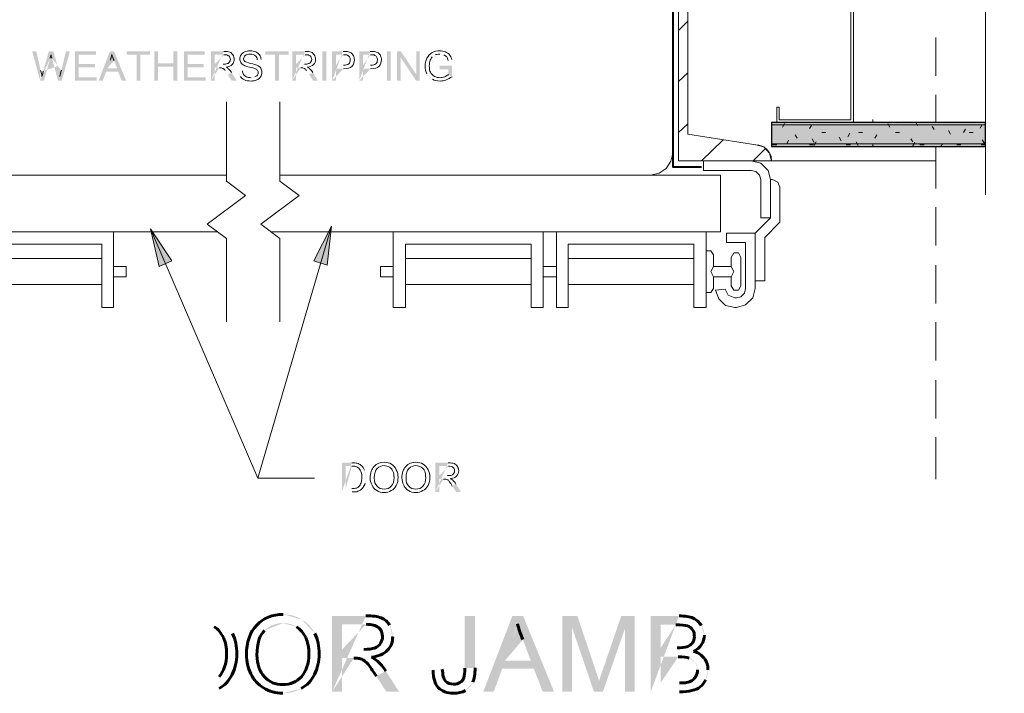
# Model space of a CAD drawing. Header units: inches. Extents: x 32 to 1061, y -183 to 263.
# Tile 10 of 16: x 1022 to 1061, y -183 to -156. Entities that reach past the tile are written whole.
import ezdxf

# ---------------------------------------------------------------- set-up
doc = ezdxf.new("R2010")
doc.units = ezdxf.units.IN
doc.header["$MEASUREMENT"] = 0
doc.layers.add('PDF_Geometry', color=7, linetype='Continuous')
doc.layers.add('PDF_Solid Fills', color=7, linetype='Continuous')

msp = doc.modelspace()

# ---------------------------------------------------------------- hatches: boundary and pattern name
at = {"layer": 'PDF_Solid Fills', "transparency": 33554559}
h = msp.add_hatch(color=256, dxfattribs=at)
h.paths.add_polyline_path([(1022.583813, -158.062503), (1022.264054, -156.886616), (1022.429091, -156.886616), (1022.604443, -157.660226)], flags=0)
h.paths.add_polyline_path([(1022.707591, -157.680855), (1022.934516, -156.886616), (1023.120183, -156.886616), (1023.28522, -157.484874)], flags=0)
h.paths.add_polyline_path([(1023.378053, -157.897466, 0.027715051), (1023.28522, -157.484874)], flags=0)
h.paths.add_polyline_path([(1023.439942, -157.649911), (1023.625608, -156.886616), (1023.78033, -156.886616), (1023.460571, -158.062503), (1023.305849, -158.062503), (1023.058294, -157.165115)], flags=0)
h.paths.add_polyline_path([(1022.98609, -157.165115), (1022.738535, -158.062503), (1022.583813, -158.062503)], flags=0)
for points in [[(1023.986626, -158.062503), (1023.986626, -156.886616), (1024.83244, -156.886616), (1024.83244, -157.020708), (1024.141348, -157.020708), (1024.141348, -157.392041), (1024.791181, -157.392041), (1024.791181, -157.526133), (1024.141348, -157.526133), (1024.141348, -157.92841), (1024.863384, -157.92841), (1024.863384, -158.062503)], [(1026.472493, -158.062503), (1026.472493, -157.020708), (1026.080531, -157.020708), (1026.080531, -156.886616), (1027.019177, -156.886616), (1027.019177, -157.020708), (1026.627215, -157.020708), (1026.627215, -158.062503)], [(1027.184214, -158.062503), (1027.184214, -156.886616), (1027.338936, -156.886616), (1027.338936, -157.371411), (1027.957824, -157.371411), (1027.957824, -156.886616), (1028.112546, -156.886616), (1028.112546, -158.062503), (1027.957824, -158.062503), (1027.957824, -157.505504), (1027.338936, -157.505504), (1027.338936, -158.062503)], [(1028.380731, -158.062503), (1028.380731, -156.886616), (1029.226545, -156.886616), (1029.226545, -157.020708), (1028.535453, -157.020708), (1028.535453, -157.392041), (1029.185286, -157.392041), (1029.185286, -157.526133), (1028.535453, -157.526133), (1028.535453, -157.92841), (1029.257489, -157.92841), (1029.257489, -158.062503)], [(1032.063115, -158.062503), (1032.063115, -157.020708), (1031.671152, -157.020708), (1031.671152, -156.886616), (1032.609799, -156.886616), (1032.609799, -157.020708), (1032.217837, -157.020708), (1032.217837, -158.062503)], [(1036.983275, -158.062503), (1036.983275, -156.886616), (1037.137997, -156.886616), (1037.756885, -157.814948), (1037.756885, -156.886616), (1037.901292, -156.886616), (1037.901292, -158.062503), (1037.74657, -158.062503), (1037.127682, -157.134171), (1037.127682, -158.062503)], [(1043.646636, -182.735505), (1043.646636, -179.67201), (1044.255209, -179.67201), (1044.98756, -181.848433), (1044.98756, -181.848433, -0.002162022), (1045.131967, -182.302284), (1045.131967, -182.302284, -0.02408543), (1045.297004, -181.807173), (1045.297004, -181.807173), (1046.029355, -179.67201), (1046.565724, -179.67201), (1046.565724, -182.735505), (1046.184077, -182.735505), (1046.184077, -180.16712), (1045.286689, -182.735505), (1044.925671, -182.735505), (1044.038598, -180.125861), (1044.038598, -182.735505)]]:
    msp.add_hatch(color=256, dxfattribs=at).paths.add_polyline_path(points)
h = msp.add_hatch(color=256, dxfattribs=at)
h.paths.add_polyline_path([(1024.945903, -158.062503), (1025.399754, -156.886616), (1025.564791, -156.886616), (1026.049586, -158.062503), (1025.874235, -158.062503), (1025.729827, -157.7118), (1025.245032, -157.7118), (1025.110939, -158.062503)], flags=0)
h.paths.add_polyline_path([(1025.286291, -157.577707), (1025.688568, -157.577707), (1025.564791, -157.257948)], flags=0)
h.paths.add_polyline_path([(1025.420383, -157.237319), (1025.286291, -157.577707)], flags=0)
h = msp.add_hatch(color=256, dxfattribs=at)
h.paths.add_polyline_path([(1029.4741, -158.062503), (1029.4741, -156.886616), (1030.000155, -156.886616)], flags=0)
h.paths.add_polyline_path([(1030.309599, -157.742744), (1030.50558, -158.062503), (1030.309599, -158.062503), (1030.154877, -157.825262)], flags=0)
h.paths.add_polyline_path([(1030.154877, -157.825262, 0.017398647), (1030.051729, -157.660226)], flags=0)
h.paths.add_polyline_path([(1029.814488, -157.546763), (1029.628822, -157.546763), (1029.628822, -158.062503), (1029.4741, -158.062503)], flags=0)
h.paths.add_polyline_path([(1029.628822, -157.402356), (1029.96921, -157.402356)], flags=0)
h.paths.add_polyline_path([(1030.000155, -157.020708), (1029.628822, -157.020708), (1029.628822, -157.402356)], flags=0)
h = msp.add_hatch(color=256, dxfattribs=at)
h.paths.add_polyline_path([(1032.754207, -158.062503), (1032.754207, -156.886616), (1033.280261, -156.886616)], flags=0)
h.paths.add_polyline_path([(1033.589705, -157.742744), (1033.785687, -158.062503), (1033.589705, -158.062503), (1033.434983, -157.825262)], flags=0)
h.paths.add_polyline_path([(1033.434983, -157.825262, 0.017398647), (1033.331835, -157.660226)], flags=0)
h.paths.add_polyline_path([(1033.094595, -157.546763), (1032.908929, -157.546763), (1032.908929, -158.062503), (1032.754207, -158.062503)], flags=0)
h.paths.add_polyline_path([(1032.908929, -157.402356), (1033.249317, -157.402356)], flags=0)
h.paths.add_polyline_path([(1033.280261, -157.020708), (1032.908929, -157.020708), (1032.908929, -157.402356)], flags=0)
h = msp.add_hatch(color=256, dxfattribs=at)
h.paths.add_polyline_path([(1034.363315, -158.062503), (1034.363315, -156.886616), (1034.806852, -156.886616)], flags=0)
h.paths.add_polyline_path([(1034.817167, -157.588022), (1034.518037, -157.588022), (1034.518037, -158.062503), (1034.363315, -158.062503)], flags=0)
h.paths.add_polyline_path([(1034.518037, -157.443615), (1034.817167, -157.443615)], flags=0)
h.paths.add_polyline_path([(1034.817167, -157.020708), (1034.518037, -157.020708), (1034.518037, -157.443615)], flags=0)
h = msp.add_hatch(color=256, dxfattribs=at)
h.paths.add_polyline_path([(1035.456684, -158.062503), (1035.456684, -156.886616), (1035.900221, -156.886616)], flags=0)
h.paths.add_polyline_path([(1035.910535, -157.588022), (1035.611406, -157.588022), (1035.611406, -158.062503), (1035.456684, -158.062503)], flags=0)
h.paths.add_polyline_path([(1035.611406, -157.443615), (1035.910535, -157.443615)], flags=0)
h.paths.add_polyline_path([(1035.910535, -157.020708), (1035.611406, -157.020708), (1035.611406, -157.443615)], flags=0)
h = msp.add_hatch(color=256, dxfattribs=at)
h.paths.add_polyline_path([(1030.598413, -157.69117), (1030.74282, -157.67054)], flags=0)
h.paths.add_polyline_path([(1031.093524, -157.94904, 0.096189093), (1031.248246, -157.918096)], flags=0)
h.paths.add_polyline_path([(1031.495801, -157.216689), (1031.341079, -157.227004)], flags=0)
h.paths.add_polyline_path([(1030.598413, -157.69117, 0.147942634), (1030.660302, -157.897466)], flags=0)
h = msp.add_hatch(color=256, dxfattribs=at)
h.paths.add_polyline_path([(1038.705846, -157.608652), (1038.705846, -157.464244), (1039.200957, -157.464244), (1039.200957, -157.907781)], flags=0)
h.paths.add_polyline_path([(1038.190106, -157.794318, 0.142857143), (1038.406717, -158.010929)], flags=0)
h.paths.add_polyline_path([(1039.190642, -157.216689), (1039.046235, -157.257948)], flags=0)
h.paths.add_polyline_path([(1038.870883, -157.031023, 0.099135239), (1038.705846, -157.000078)], flags=0)
h.paths.add_polyline_path([(1038.52018, -157.031023, 0.101295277), (1038.396402, -157.113541)], flags=0)
h.paths.add_polyline_path([(1039.05655, -157.825262), (1039.05655, -157.608652), (1038.705846, -157.608652)], flags=0)
h = msp.add_hatch(color=256, dxfattribs=at)
h.paths.add_polyline_path([(1034.755278, -174.669332), (1034.755278, -173.493444), (1035.157555, -173.493444)], flags=0)
h.paths.add_polyline_path([(1035.724869, -174.081388, 0.092153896), (1035.673295, -173.792573)], flags=0)
h.paths.add_polyline_path([(1035.693925, -174.318628, 0.068346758), (1035.724869, -174.081388)], flags=0)
h.paths.add_polyline_path([(1035.178185, -174.669332), (1034.755278, -174.669332)], flags=0)
h.paths.add_polyline_path([(1034.91, -174.535239), (1035.157555, -174.535239)], flags=0)
h.paths.add_polyline_path([(1035.157555, -173.627537), (1034.91, -173.627537), (1034.91, -174.535239)], flags=0)
h = msp.add_hatch(color=256, dxfattribs=at)
h.paths.add_polyline_path([(1038.530495, -174.669332), (1038.530495, -173.493444), (1039.046235, -173.493444)], flags=0)
h.paths.add_polyline_path([(1039.355679, -174.349573), (1039.561975, -174.669332), (1039.365994, -174.669332), (1039.211272, -174.432091)], flags=0)
h.paths.add_polyline_path([(1038.860568, -174.153592), (1038.685217, -174.153592), (1038.685217, -174.669332), (1038.530495, -174.669332)], flags=0)
h.paths.add_polyline_path([(1038.685217, -174.009184), (1039.01529, -174.009184)], flags=0)
h.paths.add_polyline_path([(1039.05655, -173.627537), (1038.685217, -173.627537), (1038.685217, -174.009184)], flags=0)
h = msp.add_hatch(color=256, dxfattribs=at)
h.paths.add_polyline_path([(1033.146169, -179.816417, 0.135577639), (1032.382874, -179.610121)], flags=0)
h.paths.add_polyline_path([(1033.661909, -180.383731, 0.15), (1033.146169, -179.816417)], flags=0)
h.paths.add_polyline_path([(1032.372559, -182.797394, 0.12714981), (1033.115225, -182.601413)], flags=0)
h.paths.add_polyline_path([(1032.929558, -180.115546, 0.14213978), (1032.382874, -179.960824)], flags=0)
h.paths.add_polyline_path([(1032.382874, -179.960824, 0.19917198), (1031.640208, -180.259953)], flags=0)
h = msp.add_hatch(color=256, dxfattribs=at)
h.paths.add_polyline_path([(1034.363315, -182.735505), (1034.363315, -179.67201), (1035.724869, -179.67201)], flags=0)
h.paths.add_polyline_path([(1036.807923, -180.507509, 0.132780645), (1036.684145, -180.043343)], flags=0)
h.paths.add_polyline_path([(1036.529423, -181.900007), (1037.065793, -182.735505), (1036.550053, -182.735505), (1036.147776, -182.106303)], flags=0)
h.paths.add_polyline_path([(1035.240073, -181.373952), (1034.765593, -181.373952), (1034.765593, -182.735505), (1034.363315, -182.735505)], flags=0)
h.paths.add_polyline_path([(1034.765593, -181.023249), (1035.642351, -181.023249)], flags=0)
h.paths.add_polyline_path([(1035.735184, -180.012398), (1034.765593, -180.012398), (1034.765593, -181.023249)], flags=0)
h = msp.add_hatch(color=256, dxfattribs=at)
h.paths.add_polyline_path([(1038.437662, -181.869062), (1038.808994, -181.817488)], flags=0)
h.paths.add_polyline_path([(1039.716697, -181.786544), (1039.716697, -179.67201), (1040.129289, -179.67201), (1040.129289, -181.765914)], flags=0)
h.paths.add_polyline_path([(1039.737326, -182.683931, 0.171727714), (1040.036456, -182.353858)], flags=0)
h = msp.add_hatch(color=256, dxfattribs=at)
h.paths.add_polyline_path([(1040.459362, -182.735505), (1041.63525, -179.67201), (1042.068471, -179.67201), (1043.316562, -182.735505), (1042.862711, -182.735505), (1042.501693, -181.807173), (1041.222658, -181.807173), (1040.882269, -182.735505)], flags=0)
h.paths.add_polyline_path([(1041.33612, -181.4771), (1042.377915, -181.4771), (1042.058157, -180.631286)], flags=0)
h.paths.add_polyline_path([(1041.676509, -180.579712, 0.03659444), (1041.841546, -179.991769)], flags=0)
h.paths.add_polyline_path([(1041.676509, -180.579712), (1041.33612, -181.4771)], flags=0)
h = msp.add_hatch(color=256, dxfattribs=at)
h.paths.add_polyline_path([(1047.215557, -182.735505), (1047.215557, -179.67201), (1048.3605, -179.67201)], flags=0)
h.paths.add_polyline_path([(1049.381665, -180.455935, 0.151361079), (1049.257887, -180.053657)], flags=0)
h.paths.add_polyline_path([(1049.433239, -182.25071, 0.11799222), (1049.526072, -181.848433)], flags=0)
h.paths.add_polyline_path([(1048.381129, -182.735505), (1047.215557, -182.735505)], flags=0)
h.paths.add_polyline_path([(1047.617834, -180.96136), (1048.277981, -180.96136)], flags=0)
h.paths.add_polyline_path([(1048.226407, -180.033028), (1047.617834, -180.033028), (1047.617834, -180.96136)], flags=0)
h.paths.add_polyline_path([(1047.617834, -182.374487), (1048.381129, -182.374487)], flags=0)
h.paths.add_polyline_path([(1049.103165, -181.848433, 0.140263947), (1049.020647, -181.549303)], flags=0)
h.paths.add_polyline_path([(1049.020647, -181.549303, 0.163020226), (1048.773092, -181.373952)], flags=0)
h.paths.add_polyline_path([(1048.329555, -181.322378), (1047.617834, -181.322378), (1047.617834, -182.374487)], flags=0)

# ---------------------------------------------------------------- linework, layer by layer
at = {"layer": 'PDF_Geometry', "lineweight": 9}
for points in [[(1060.717631, -137.329754), (1060.717631, -148.944219), (1059.933706, -149.521848), (1061.480926, -150.677106), (1060.717631, -151.275364), (1060.717631, -162.683533)], [(1058.716559, -157.876836), (1058.716559, -156.329616)], [(1058.716559, -159.75413), (1058.716559, -158.640132)], [(1030.103303, -167.799674), (1030.103303, -164.437049), (1029.319378, -163.859421), (1030.866598, -162.704163), (1030.103303, -162.126534), (1030.103303, -158.928946)], [(1032.248781, -167.799674), (1032.248781, -164.437049), (1031.485486, -163.859421), (1033.032706, -162.704163), (1032.248781, -162.126534), (1032.248781, -158.928946)], [(1056.179118, -159.75413), (1056.179118, -159.630352)], [(1052.094457, -159.857278), (1060.717631, -159.857278)], [(1052.610197, -159.795389), (1052.527679, -159.939796)], [(1053.703566, -159.877908), (1053.621048, -160.001685)], [(1056.859895, -159.939796), (1056.777377, -159.795389)], [(1057.210598, -159.75413), (1057.189969, -159.77476)], [(1057.973894, -159.877908), (1057.912005, -159.75413)], [(1058.65467, -160.042944), (1058.572152, -159.919167)], [(1059.913076, -160.022315), (1059.830558, -160.166722)], [(1060.593853, -159.836648), (1060.511335, -159.981056)], [(1052.775234, -160.476166), (1052.713345, -160.620573)], [(1053.125937, -160.393648), (1053.043419, -160.249241)], [(1053.806714, -160.558685), (1053.724196, -160.414277)], [(1054.116158, -160.166722), (1054.281195, -160.166722)], [(1054.900083, -160.496796), (1054.817565, -160.352389)], [(1055.250786, -160.187352), (1055.168268, -160.331759)], [(1055.60149, -160.166722), (1055.766526, -160.166722)], [(1056.344155, -160.249241), (1056.261637, -160.393648)], [(1057.086821, -160.166722), (1057.251858, -160.166722)], [(1057.788227, -160.538055), (1057.705709, -160.414277)], [(1059.314818, -160.228611), (1059.232299, -160.084204)], [(1060.057483, -160.166722), (1060.22252, -160.166722)], [(1060.676371, -160.599944), (1060.593853, -160.455537)], [(1052.094457, -160.620573), (1060.717631, -160.620573)], [(1052.115087, -160.661833), (1052.094457, -160.682462)], [(1052.135717, -160.661833), (1052.300753, -160.661833)], [(1053.621048, -160.661833), (1053.786085, -160.661833)], [(1053.889233, -160.538055), (1053.806714, -160.682462)], [(1055.106379, -160.661833), (1055.271416, -160.661833)], [(1055.58086, -160.682462), (1055.498341, -160.538055)], [(1056.179118, -160.723721), (1056.179118, -160.599944)], [(1057.870746, -160.558685), (1057.788227, -160.703092)], [(1058.077042, -160.661833), (1058.242078, -160.661833)], [(1058.716559, -162.415349), (1058.716559, -160.723721)], [(1058.984744, -160.620573), (1058.922855, -160.723721)], [(1059.562373, -160.661833), (1059.72741, -160.661833)], [(1060.552594, -160.661833), (1060.717631, -160.661833)], [(1051.43431, -164.230753), (1052.053198, -163.611865), (1051.661236, -163.611865), (1051.661236, -162.064645), (1051.599347, -161.878979), (1051.45494, -161.734572), (1051.269273, -161.693313), (1049.35072, -161.693313), (1049.35072, -161.30135), (1051.269273, -161.30135), (1049.35072, -161.30135), (1048.33987, -161.30135), (1049.35072, -161.30135)], [(1052.053198, -162.064645), (1051.95005, -161.693313), (1051.661236, -161.404498), (1051.269273, -161.30135), (1058.716559, -161.30135)], [(1051.43431, -166.149306), (1051.826273, -166.149306), (1051.826273, -164.39579), (1052.424531, -163.776902), (1052.424531, -162.374089), (1052.342013, -162.167793), (1052.135717, -162.064645), (1052.053198, -162.064645), (1052.053198, -163.611865)], [(1058.716559, -164.725864), (1058.716559, -163.178644)], [(1034.332371, -163.941939), (1031.361708, -174.112332), (1033.651594, -174.112332), (1031.361708, -174.112332), (1027.029492, -164.045087)], [(1025.544161, -164.168865), (1025.544161, -167.222046), (1025.06968, -167.222046), (1025.06968, -164.663975), (1019.994798, -164.663975)], [(1036.828553, -164.168865), (1036.828553, -167.222046), (1037.323663, -167.222046), (1037.323663, -164.663975), (1042.398545, -164.663975), (1042.398545, -167.222046), (1042.873026, -167.222046), (1042.873026, -164.168865)], [(1043.409395, -164.168865), (1043.409395, -167.222046), (1043.883876, -167.222046), (1043.883876, -164.663975), (1048.958758, -164.663975), (1048.958758, -167.222046), (1049.453868, -167.222046), (1049.453868, -164.168865)], [(1025.06968, -165.241604), (1019.994798, -165.241604)], [(1037.323663, -165.241604), (1042.398545, -165.241604)], [(1043.883876, -165.241604), (1048.958758, -165.241604)], [(1049.453868, -166.623787), (1049.639535, -166.623787), (1049.742683, -166.45875), (1049.742683, -165.98427), (1050.464719, -165.98427), (1050.464719, -166.355602), (1050.567867, -166.520639), (1050.753533, -166.520639), (1050.856681, -166.355602), (1050.856681, -165.200345), (1050.753533, -165.014678), (1050.567867, -165.014678), (1050.464719, -165.200345), (1050.464719, -165.571678), (1049.742683, -165.571678), (1049.742683, -165.097197), (1049.639535, -164.93216), (1049.453868, -164.93216)], [(1025.544161, -165.571678), (1026.059901, -165.571678), (1026.059901, -165.98427), (1025.544161, -165.98427)], [(1036.828553, -165.571678), (1036.312813, -165.571678), (1036.312813, -165.98427), (1036.828553, -165.98427)], [(1042.873026, -165.571678), (1043.409395, -165.571678), (1042.893655, -165.571678), (1043.409395, -165.571678)], [(1049.742683, -165.571678), (1049.639535, -165.777974), (1049.742683, -165.98427)], [(1050.464719, -165.98427), (1050.567867, -165.777974), (1050.464719, -165.571678)], [(1058.716559, -167.057009), (1058.716559, -165.509789)], [(1042.873026, -165.98427), (1043.409395, -165.98427), (1042.893655, -165.98427), (1043.409395, -165.98427)], [(1025.06968, -166.293714), (1019.994798, -166.293714)], [(1037.323663, -166.293714), (1042.398545, -166.293714)], [(1043.883876, -166.293714), (1048.958758, -166.293714)], [(1058.716559, -169.367524), (1058.716559, -167.820304)], [(1058.716559, -171.698669), (1058.716559, -170.151449)], [(1058.716559, -174.153592), (1058.716559, -172.461964)]]:
    msp.add_lwpolyline(points, dxfattribs=at)
at = {"layer": 'PDF_Geometry', "lineweight": 40}
msp.add_lwpolyline([(1049.86646, -141.311267), (1048.112944, -141.311267), (1048.112944, -161.548905), (1049.268202, -161.548905)], dxfattribs=at)
at = {"layer": 'PDF_Geometry', "lineweight": 18}
for points in [[(1052.073828, -147.541406), (1052.094457, -147.37637), (1048.33987, -147.37637), (1048.33987, -161.30135), (1052.094457, -161.30135), (1052.073828, -161.136313)], [(1051.45494, -160.661833), (1048.711203, -160.228611), (1048.711203, -148.449109), (1051.45494, -148.015887)], [(1048.33987, -156.040802), (1048.711203, -155.669469)], [(1048.33987, -158.103762), (1048.711203, -157.753059)], [(1048.33987, -160.166722), (1048.711203, -159.816019)], [(1049.268202, -161.30135), (1050.134645, -160.455537)], [(1051.351792, -161.30135), (1051.846902, -160.80624)], [(1048.112944, -160.991906), (1048.030426, -161.32198), (1047.84476, -161.610794), (1047.555945, -161.796461), (1047.225872, -161.878979)], [(1030.103303, -161.878979), (1012.341216, -161.878979), (1012.341216, -164.168865), (1029.7526, -164.168865)], [(1032.248781, -161.878979), (1050.031497, -161.878979), (1050.031497, -164.168865), (1031.898078, -164.168865)]]:
    msp.add_lwpolyline(points, dxfattribs=at)
msp.add_lwpolyline([(1048.33987, -161.30135), (1052.094457, -161.30135), (1052.011939, -160.991906), (1051.785013, -160.744351), (1051.45494, -160.661833), (1048.711203, -160.228611), (1048.711203, -148.449109), (1051.45494, -148.015887), (1051.785013, -147.933369), (1052.011939, -147.706443), (1052.094457, -147.37637), (1048.33987, -147.37637)], close=True, dxfattribs=at)
at = {"layer": 'PDF_Geometry', "lineweight": 9}
for points in [[(1052.300753, -159.75413), (1055.395193, -159.75413), (1055.395193, -147.37637), (1052.300753, -147.37637), (1052.300753, -148.015887), (1052.403901, -148.015887), (1052.403901, -147.479518), (1055.292045, -147.479518), (1055.292045, -159.650982), (1052.403901, -159.650982), (1052.403901, -159.135242), (1052.300753, -159.135242)], [(1027.029492, -164.045087), (1027.380195, -165.571678), (1027.895935, -165.344752)], [(1034.332371, -163.941939), (1033.630965, -165.344752), (1034.167334, -165.509789)], [(1051.43431, -166.45875), (1051.43431, -164.230753), (1050.279052, -164.230753), (1050.279052, -164.602086), (1051.042348, -164.602086), (1051.042348, -166.45875), (1051.001089, -166.644417), (1050.856681, -166.788824), (1050.671015, -166.830083), (1050.609126, -166.830083), (1050.340941, -166.726935), (1050.217164, -166.47938), (1049.825201, -166.520639), (1049.969608, -166.871342), (1050.237793, -167.139527), (1050.609126, -167.222046), (1050.671015, -167.222046), (1051.042348, -167.118898), (1051.331162, -166.830083)]]:
    msp.add_lwpolyline(points, close=True, dxfattribs=at)
at = {"layer": 'PDF_Geometry', "color": 1, "lineweight": 9}
for points in [[(1048.33987, -158.021244), (1048.33987, -155.690099)], [(1048.33987, -161.30135), (1048.33987, -159.176501)]]:
    msp.add_lwpolyline(points, close=True, dxfattribs=at)
at = {"layer": 'PDF_Geometry', "lineweight": 30}
msp.add_lwpolyline([(1060.717631, -160.723721), (1060.717631, -159.75413), (1052.094457, -159.75413), (1052.094457, -160.723721)], close=True, dxfattribs=at)
at = {"layer": 'PDF_Geometry', "lineweight": 9}
for points in [[(1036.673831, -173.668796, 0.147942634), (1036.467535, -173.606907)], [(1037.952866, -173.668796, 0.147942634), (1037.74657, -173.606907)]]:
    msp.add_lwpolyline(points, format="xyb", dxfattribs=at)
for points in [[(1030.000155, -156.886616), (1030.103303, -156.886616), (1030.175506, -156.89693), (1030.237395, -156.91756)], [(1030.835654, -156.907245), (1030.907857, -156.876301), (1030.969746, -156.865986), (1031.052264, -156.865986)], [(1031.052264, -156.865986), (1031.145098, -156.865986), (1031.217301, -156.876301), (1031.27919, -156.907245)], [(1033.280261, -156.886616), (1033.383409, -156.886616), (1033.455613, -156.89693), (1033.517502, -156.91756)], [(1034.806852, -156.886616), (1034.879055, -156.886616), (1034.940944, -156.886616), (1034.982203, -156.89693)], [(1034.982203, -156.89693), (1035.044092, -156.907245), (1035.085351, -156.927875), (1035.126611, -156.948504)], [(1035.900221, -156.886616), (1035.972424, -156.886616), (1036.034313, -156.886616), (1036.075572, -156.89693)], [(1036.075572, -156.89693), (1036.137461, -156.907245), (1036.17872, -156.927875), (1036.219979, -156.948504)], [(1038.396402, -156.93819), (1038.489236, -156.886616), (1038.592384, -156.865986), (1038.705846, -156.865986)], [(1038.705846, -156.865986), (1038.788365, -156.865986), (1038.870883, -156.876301), (1038.932772, -156.907245)], [(1023.02735, -157.031023), (1023.00672, -157.082597), (1022.996405, -157.123856), (1022.98609, -157.165115)], [(1023.058294, -157.165115), (1023.037664, -157.092912), (1023.02735, -157.041338), (1023.02735, -157.031023)], [(1025.482272, -157.010393), (1025.461643, -157.082597), (1025.441013, -157.165115), (1025.420383, -157.237319)], [(1025.564791, -157.257948), (1025.523531, -157.1548), (1025.492587, -157.072282), (1025.482272, -157.010393)], [(1030.196136, -157.072282), (1030.154877, -157.031023), (1030.092988, -157.020708), (1030.000155, -157.020708)], [(1030.258025, -157.206374), (1030.258025, -157.1548), (1030.237395, -157.103226), (1030.196136, -157.072282)], [(1030.22708, -157.309522), (1030.24771, -157.278578), (1030.258025, -157.247634), (1030.258025, -157.206374)], [(1030.237395, -156.91756), (1030.288969, -156.93819), (1030.330228, -156.979449), (1030.361173, -157.031023)], [(1030.412747, -157.206374), (1030.412747, -157.288893), (1030.381802, -157.361096), (1030.330228, -157.422985)], [(1030.361173, -157.031023), (1030.402432, -157.082597), (1030.412747, -157.144486), (1030.412747, -157.206374)], [(1030.639672, -157.19606), (1030.639672, -157.134171), (1030.660302, -157.072282), (1030.691246, -157.020708)], [(1030.680932, -157.340467), (1030.649987, -157.299208), (1030.639672, -157.247634), (1030.639672, -157.19606)], [(1030.691246, -157.020708), (1030.722191, -156.969134), (1030.773765, -156.927875), (1030.835654, -156.907245)], [(1030.856283, -157.051652), (1030.815024, -157.092912), (1030.794394, -157.134171), (1030.794394, -157.185745)], [(1030.794394, -157.185745), (1030.794394, -157.227004), (1030.804709, -157.257948), (1030.835654, -157.288893)], [(1030.835654, -157.288893), (1030.866598, -157.309522), (1030.938802, -157.340467), (1031.072894, -157.371411)], [(1031.062579, -157.000078), (1030.969746, -157.000078), (1030.897542, -157.020708), (1030.856283, -157.051652)], [(1031.268875, -157.061967), (1031.217301, -157.020708), (1031.155412, -157.000078), (1031.062579, -157.000078)], [(1031.341079, -157.227004), (1031.341079, -157.1548), (1031.310134, -157.103226), (1031.268875, -157.061967)], [(1031.27919, -156.907245), (1031.351394, -156.93819), (1031.402968, -156.979449), (1031.433912, -157.031023)], [(1031.433912, -157.031023), (1031.475171, -157.082597), (1031.495801, -157.144486), (1031.495801, -157.216689)], [(1033.476243, -157.072282), (1033.434983, -157.031023), (1033.373095, -157.020708), (1033.280261, -157.020708)], [(1033.538131, -157.206374), (1033.538131, -157.1548), (1033.517502, -157.103226), (1033.476243, -157.072282)], [(1033.507187, -157.309522), (1033.527817, -157.278578), (1033.538131, -157.247634), (1033.538131, -157.206374)], [(1033.517502, -156.91756), (1033.569076, -156.93819), (1033.610335, -156.979449), (1033.641279, -157.031023)], [(1033.692853, -157.206374), (1033.692853, -157.288893), (1033.672224, -157.361096), (1033.610335, -157.422985)], [(1033.641279, -157.031023), (1033.682539, -157.082597), (1033.692853, -157.144486), (1033.692853, -157.206374)], [(1034.961574, -157.031023), (1034.940944, -157.031023), (1034.88937, -157.020708), (1034.817167, -157.020708)], [(1035.064722, -157.103226), (1035.033777, -157.072282), (1035.002833, -157.051652), (1034.961574, -157.031023)], [(1035.033777, -157.392041), (1035.075037, -157.350782), (1035.095666, -157.299208), (1035.095666, -157.237319)], [(1035.095666, -157.237319), (1035.095666, -157.185745), (1035.085351, -157.144486), (1035.064722, -157.103226)], [(1035.126611, -156.948504), (1035.16787, -156.979449), (1035.198814, -157.020708), (1035.219444, -157.061967)], [(1035.260703, -157.227004), (1035.260703, -157.330152), (1035.229759, -157.41267), (1035.16787, -157.484874)], [(1035.219444, -157.061967), (1035.250388, -157.113541), (1035.260703, -157.165115), (1035.260703, -157.227004)], [(1036.054943, -157.031023), (1036.034313, -157.031023), (1035.982739, -157.020708), (1035.910535, -157.020708)], [(1036.158091, -157.103226), (1036.127146, -157.072282), (1036.096202, -157.051652), (1036.054943, -157.031023)], [(1036.127146, -157.392041), (1036.168405, -157.350782), (1036.189035, -157.299208), (1036.189035, -157.237319)], [(1036.189035, -157.237319), (1036.189035, -157.185745), (1036.17872, -157.144486), (1036.158091, -157.103226)], [(1036.219979, -156.948504), (1036.261239, -156.979449), (1036.292183, -157.020708), (1036.312813, -157.061967)], [(1036.354072, -157.227004), (1036.354072, -157.330152), (1036.323127, -157.41267), (1036.261239, -157.484874)], [(1036.312813, -157.061967), (1036.343757, -157.113541), (1036.354072, -157.165115), (1036.354072, -157.227004)], [(1038.117903, -157.484874), (1038.117903, -157.371411), (1038.138532, -157.257948), (1038.190106, -157.165115)], [(1038.190106, -157.165115), (1038.24168, -157.061967), (1038.303569, -156.989764), (1038.396402, -156.93819)], [(1038.324199, -157.237319), (1038.293254, -157.309522), (1038.28294, -157.392041), (1038.28294, -157.474559)], [(1038.396402, -157.113541), (1038.365458, -157.1548), (1038.344828, -157.19606), (1038.324199, -157.237319)], [(1038.705846, -157.000078), (1038.633643, -157.000078), (1038.571754, -157.010393), (1038.52018, -157.031023)], [(1038.984346, -157.113541), (1038.953402, -157.082597), (1038.922457, -157.051652), (1038.870883, -157.031023)], [(1038.932772, -156.907245), (1039.004976, -156.93819), (1039.05655, -156.969134), (1039.097809, -157.020708)], [(1039.046235, -157.257948), (1039.025605, -157.19606), (1039.004976, -157.144486), (1038.984346, -157.113541)], [(1039.097809, -157.020708), (1039.139068, -157.072282), (1039.170012, -157.134171), (1039.190642, -157.216689)], [(1022.604443, -157.660226), (1022.625072, -157.742744), (1022.645702, -157.825262), (1022.656017, -157.897466)], [(1022.656017, -157.897466), (1022.686961, -157.773688), (1022.707591, -157.701485), (1022.707591, -157.680855)], [(1023.378053, -157.897466), (1023.398682, -157.825262), (1023.408997, -157.742744), (1023.439942, -157.649911)], [(1029.897007, -157.546763), (1029.876377, -157.546763), (1029.845433, -157.546763), (1029.814488, -157.546763)], [(1029.96921, -157.577707), (1029.948581, -157.567392), (1029.917636, -157.557078), (1029.897007, -157.546763)], [(1029.96921, -157.402356), (1030.031099, -157.402356), (1030.092988, -157.402356), (1030.134247, -157.381726)], [(1030.051729, -157.660226), (1030.020784, -157.618966), (1029.98984, -157.598337), (1029.96921, -157.577707)], [(1030.330228, -157.422985), (1030.278654, -157.474559), (1030.196136, -157.515818), (1030.082673, -157.526133)], [(1030.082673, -157.526133), (1030.123932, -157.546763), (1030.154877, -157.567392), (1030.175506, -157.588022)], [(1030.134247, -157.381726), (1030.175506, -157.371411), (1030.206451, -157.350782), (1030.22708, -157.309522)], [(1030.175506, -157.588022), (1030.22708, -157.629281), (1030.26834, -157.680855), (1030.309599, -157.742744)], [(1030.804709, -157.443615), (1030.753135, -157.422985), (1030.711876, -157.381726), (1030.680932, -157.340467)], [(1030.74282, -157.67054), (1030.753135, -157.732429), (1030.76345, -157.784003), (1030.794394, -157.825262)], [(1031.031635, -157.526133), (1030.928487, -157.495189), (1030.845968, -157.474559), (1030.804709, -157.443615)], [(1031.237931, -157.577707), (1031.206986, -157.567392), (1031.145098, -157.546763), (1031.031635, -157.526133)], [(1031.072894, -157.371411), (1031.196672, -157.402356), (1031.27919, -157.422985), (1031.330764, -157.443615)], [(1031.351394, -157.649911), (1031.330764, -157.618966), (1031.289505, -157.598337), (1031.237931, -157.577707)], [(1031.330764, -157.443615), (1031.402968, -157.474559), (1031.444227, -157.515818), (1031.485486, -157.567392)], [(1031.382338, -157.742744), (1031.382338, -157.7118), (1031.372023, -157.680855), (1031.351394, -157.649911)], [(1031.485486, -157.567392), (1031.51643, -157.618966), (1031.526745, -157.67054), (1031.526745, -157.732429)], [(1033.177113, -157.546763), (1033.156484, -157.546763), (1033.135854, -157.546763), (1033.094595, -157.546763)], [(1033.249317, -157.577707), (1033.228687, -157.567392), (1033.197743, -157.557078), (1033.177113, -157.546763)], [(1033.249317, -157.402356), (1033.311206, -157.402356), (1033.373095, -157.402356), (1033.414354, -157.381726)], [(1033.331835, -157.660226), (1033.300891, -157.618966), (1033.269947, -157.598337), (1033.249317, -157.577707)], [(1033.610335, -157.422985), (1033.558761, -157.474559), (1033.476243, -157.515818), (1033.36278, -157.526133)], [(1033.36278, -157.526133), (1033.404039, -157.546763), (1033.434983, -157.567392), (1033.455613, -157.588022)], [(1033.414354, -157.381726), (1033.455613, -157.371411), (1033.486557, -157.350782), (1033.507187, -157.309522)], [(1033.455613, -157.588022), (1033.507187, -157.629281), (1033.548446, -157.680855), (1033.589705, -157.742744)], [(1034.817167, -157.443615), (1034.920315, -157.443615), (1034.992518, -157.4333), (1035.033777, -157.392041)], [(1035.16787, -157.484874), (1035.095666, -157.557078), (1034.982203, -157.588022), (1034.817167, -157.588022)], [(1035.910535, -157.443615), (1036.013683, -157.443615), (1036.085887, -157.4333), (1036.127146, -157.392041)], [(1036.261239, -157.484874), (1036.189035, -157.557078), (1036.075572, -157.588022), (1035.910535, -157.588022)], [(1038.190106, -157.794318), (1038.138532, -157.701485), (1038.117903, -157.598337), (1038.117903, -157.484874)], [(1038.28294, -157.474559), (1038.28294, -157.577707), (1038.293254, -157.67054), (1038.334514, -157.732429)], [(1030.825339, -158.041873), (1030.753135, -158.010929), (1030.701561, -157.959355), (1030.660302, -157.897466)], [(1030.794394, -157.825262), (1030.815024, -157.856207), (1030.856283, -157.887151), (1030.907857, -157.907781)], [(1031.093524, -158.083132), (1030.990376, -158.083132), (1030.897542, -158.072818), (1030.825339, -158.041873)], [(1030.907857, -157.907781), (1030.959431, -157.938725), (1031.02132, -157.94904), (1031.093524, -157.94904)], [(1031.320449, -158.041873), (1031.25856, -158.072818), (1031.176042, -158.083132), (1031.093524, -158.083132)], [(1031.248246, -157.918096), (1031.289505, -157.907781), (1031.320449, -157.876836), (1031.351394, -157.845892)], [(1031.475171, -157.907781), (1031.444227, -157.96967), (1031.392653, -158.010929), (1031.320449, -158.041873)], [(1031.351394, -157.845892), (1031.372023, -157.814948), (1031.382338, -157.784003), (1031.382338, -157.742744)], [(1031.526745, -157.732429), (1031.526745, -157.794318), (1031.51643, -157.856207), (1031.475171, -157.907781)], [(1038.334514, -157.732429), (1038.365458, -157.804633), (1038.417032, -157.856207), (1038.489236, -157.897466)], [(1038.716161, -158.083132), (1038.602698, -158.083132), (1038.49955, -158.062503), (1038.406717, -158.010929)], [(1038.489236, -157.897466), (1038.561439, -157.92841), (1038.633643, -157.94904), (1038.705846, -157.94904)], [(1038.705846, -157.94904), (1038.77805, -157.94904), (1038.839939, -157.92841), (1038.912142, -157.907781)], [(1038.963716, -158.041873), (1038.891513, -158.072818), (1038.808994, -158.083132), (1038.716161, -158.083132)], [(1038.912142, -157.907781), (1038.974031, -157.876836), (1039.01529, -157.856207), (1039.05655, -157.825262)], [(1039.200957, -157.907781), (1039.128753, -157.959355), (1039.046235, -158.010929), (1038.963716, -158.041873)], [(1035.157555, -173.493444), (1035.250388, -173.493444), (1035.322592, -173.493444), (1035.363851, -173.514074)], [(1035.363851, -173.514074), (1035.436055, -173.524389), (1035.487629, -173.555333), (1035.539203, -173.596592)], [(1036.054943, -173.637851), (1036.168405, -173.524389), (1036.302498, -173.472815), (1036.467535, -173.472815)], [(1036.467535, -173.472815), (1036.570683, -173.472815), (1036.673831, -173.493444), (1036.756349, -173.545018)], [(1036.756349, -173.545018), (1036.838867, -173.606907), (1036.911071, -173.679111), (1036.95233, -173.771944)], [(1037.333978, -173.637851), (1037.447441, -173.524389), (1037.581533, -173.472815), (1037.74657, -173.472815)], [(1037.74657, -173.472815), (1037.849718, -173.472815), (1037.952866, -173.493444), (1038.035384, -173.545018)], [(1038.035384, -173.545018), (1038.117903, -173.606907), (1038.190106, -173.679111), (1038.231366, -173.771944)], [(1039.046235, -173.493444), (1039.159698, -173.493444), (1039.231901, -173.503759), (1039.29379, -173.524389)], [(1039.29379, -173.524389), (1039.345364, -173.545018), (1039.386623, -173.586277), (1039.417568, -173.637851)], [(1035.353536, -173.658481), (1035.312277, -173.637851), (1035.250388, -173.627537), (1035.157555, -173.627537)], [(1035.497943, -173.792573), (1035.466999, -173.72037), (1035.415425, -173.679111), (1035.353536, -173.658481)], [(1035.559832, -174.071073), (1035.559832, -173.947296), (1035.539203, -173.854462), (1035.497943, -173.792573)], [(1035.539203, -173.596592), (1035.601091, -173.648166), (1035.642351, -173.710055), (1035.673295, -173.792573)], [(1035.900221, -174.102018), (1035.900221, -173.906036), (1035.951795, -173.751314), (1036.054943, -173.637851)], [(1036.17872, -173.72037), (1036.106517, -173.792573), (1036.065257, -173.926666), (1036.065257, -174.102018)], [(1036.467535, -173.606907), (1036.354072, -173.606907), (1036.261239, -173.648166), (1036.17872, -173.72037)], [(1036.818238, -173.833833), (1036.787293, -173.761629), (1036.735719, -173.69974), (1036.673831, -173.668796)], [(1036.859497, -174.081388), (1036.859497, -173.988555), (1036.849182, -173.906036), (1036.818238, -173.833833)], [(1036.95233, -173.771944), (1037.003904, -173.864777), (1037.024534, -173.967925), (1037.024534, -174.081388)], [(1037.179256, -174.102018), (1037.179256, -173.906036), (1037.23083, -173.751314), (1037.333978, -173.637851)], [(1037.457756, -173.72037), (1037.385552, -173.792573), (1037.344293, -173.926666), (1037.344293, -174.102018)], [(1037.74657, -173.606907), (1037.633107, -173.606907), (1037.540274, -173.648166), (1037.457756, -173.72037)], [(1038.097273, -173.833833), (1038.066329, -173.761629), (1038.014755, -173.69974), (1037.952866, -173.668796)], [(1038.138532, -174.081388), (1038.138532, -173.988555), (1038.128218, -173.906036), (1038.097273, -173.833833)], [(1038.231366, -173.771944), (1038.28294, -173.864777), (1038.303569, -173.967925), (1038.303569, -174.081388)], [(1039.252531, -173.679111), (1039.211272, -173.637851), (1039.139068, -173.627537), (1039.05655, -173.627537)], [(1039.190642, -173.988555), (1039.221586, -173.97824), (1039.252531, -173.95761), (1039.27316, -173.916351)], [(1039.304105, -173.813203), (1039.304105, -173.761629), (1039.283475, -173.710055), (1039.252531, -173.679111)], [(1039.27316, -173.916351), (1039.29379, -173.885407), (1039.304105, -173.854462), (1039.304105, -173.813203)], [(1039.469142, -173.813203), (1039.469142, -173.895722), (1039.438197, -173.967925), (1039.386623, -174.029814)], [(1039.417568, -173.637851), (1039.448512, -173.689425), (1039.469142, -173.751314), (1039.469142, -173.813203)], [(1035.446369, -174.452721), (1035.487629, -174.411462), (1035.508258, -174.359888), (1035.528888, -174.297999)], [(1035.528888, -174.297999), (1035.549517, -174.23611), (1035.559832, -174.163906), (1035.559832, -174.071073)], [(1035.693925, -174.318628), (1035.673295, -174.380517), (1035.642351, -174.442406), (1035.611406, -174.483665)], [(1035.972424, -174.390832), (1035.92085, -174.297999), (1035.900221, -174.205166), (1035.900221, -174.102018)], [(1036.065257, -174.102018), (1036.065257, -174.246425), (1036.096202, -174.359888), (1036.17872, -174.442406)], [(1036.746034, -174.432091), (1036.828553, -174.349573), (1036.859497, -174.23611), (1036.859497, -174.081388)], [(1037.024534, -174.081388), (1037.024534, -174.205166), (1037.003904, -174.308314), (1036.95233, -174.411462)], [(1037.251459, -174.390832), (1037.199885, -174.297999), (1037.179256, -174.205166), (1037.179256, -174.102018)], [(1037.344293, -174.102018), (1037.344293, -174.246425), (1037.375237, -174.359888), (1037.457756, -174.442406)], [(1038.02507, -174.432091), (1038.107588, -174.349573), (1038.138532, -174.23611), (1038.138532, -174.081388)], [(1038.303569, -174.081388), (1038.303569, -174.205166), (1038.28294, -174.308314), (1038.231366, -174.411462)], [(1038.953402, -174.153592), (1038.932772, -174.153592), (1038.901828, -174.153592), (1038.860568, -174.153592)], [(1039.025605, -174.184536), (1038.994661, -174.174221), (1038.974031, -174.163906), (1038.953402, -174.153592)], [(1039.01529, -174.009184), (1039.087494, -174.009184), (1039.149383, -174.009184), (1039.190642, -173.988555)], [(1039.097809, -174.267054), (1039.077179, -174.225795), (1039.046235, -174.205166), (1039.025605, -174.184536)], [(1039.211272, -174.432091), (1039.170012, -174.359888), (1039.128753, -174.297999), (1039.097809, -174.267054)], [(1039.386623, -174.029814), (1039.335049, -174.081388), (1039.252531, -174.122647), (1039.139068, -174.132962)], [(1039.139068, -174.132962), (1039.180327, -174.153592), (1039.211272, -174.174221), (1039.231901, -174.194851)], [(1039.231901, -174.194851), (1039.27316, -174.23611), (1039.324734, -174.287684), (1039.355679, -174.349573)], [(1035.157555, -174.535239), (1035.240073, -174.535239), (1035.291647, -174.524924), (1035.343221, -174.51461)], [(1035.363851, -174.659017), (1035.312277, -174.669332), (1035.250388, -174.669332), (1035.178185, -174.669332)], [(1035.343221, -174.51461), (1035.384481, -174.49398), (1035.415425, -174.47335), (1035.446369, -174.452721)], [(1035.508258, -174.597128), (1035.466999, -174.617758), (1035.415425, -174.638387), (1035.363851, -174.659017)], [(1035.611406, -174.483665), (1035.580462, -174.535239), (1035.539203, -174.566184), (1035.508258, -174.597128)], [(1036.168405, -174.617758), (1036.075572, -174.555869), (1036.013683, -174.483665), (1035.972424, -174.390832)], [(1036.467535, -174.689961), (1036.354072, -174.689961), (1036.250924, -174.669332), (1036.168405, -174.617758)], [(1036.17872, -174.442406), (1036.250924, -174.51461), (1036.343757, -174.555869), (1036.45722, -174.555869)], [(1036.45722, -174.555869), (1036.580997, -174.555869), (1036.673831, -174.51461), (1036.746034, -174.432091)], [(1036.746034, -174.617758), (1036.663516, -174.669332), (1036.560368, -174.689961), (1036.467535, -174.689961)], [(1036.95233, -174.411462), (1036.900756, -174.504295), (1036.838867, -174.576498), (1036.746034, -174.617758)], [(1037.447441, -174.617758), (1037.354608, -174.555869), (1037.292719, -174.483665), (1037.251459, -174.390832)], [(1037.74657, -174.689961), (1037.633107, -174.689961), (1037.529959, -174.669332), (1037.447441, -174.617758)], [(1037.457756, -174.442406), (1037.529959, -174.51461), (1037.622792, -174.555869), (1037.736255, -174.555869)], [(1037.736255, -174.555869), (1037.860033, -174.555869), (1037.952866, -174.51461), (1038.02507, -174.432091)], [(1038.02507, -174.617758), (1037.942551, -174.669332), (1037.839403, -174.689961), (1037.74657, -174.689961)], [(1038.231366, -174.411462), (1038.179792, -174.504295), (1038.117903, -174.576498), (1038.02507, -174.617758)]]:
    msp.add_open_spline(points, degree=3, dxfattribs=at)
at = {"layer": 'PDF_Geometry', "lineweight": 18}
msp.add_open_spline([(1052.073828, -161.136313), (1051.966382, -160.833402), (1051.78467, -160.6706), (1051.45494, -160.661833)], degree=3, dxfattribs=at)
at = {"layer": 'PDF_Geometry', "lineweight": 60}
for points in [[(1031.320449, -180.043343), (1031.598949, -179.754528), (1031.949652, -179.610121), (1032.382874, -179.610121)], [(1035.724869, -179.67201), (1035.993054, -179.67201), (1036.19935, -179.692639), (1036.343757, -179.754528)], [(1036.343757, -179.754528), (1036.488164, -179.806102), (1036.601627, -179.90925), (1036.684145, -180.043343)], [(1048.3605, -179.67201), (1048.59774, -179.67201), (1048.783406, -179.702954), (1048.927814, -179.764843)], [(1048.927814, -179.764843), (1049.061906, -179.826732), (1049.175369, -179.919565), (1049.257887, -180.053657)], [(1029.979525, -180.548768), (1029.886692, -180.363101), (1029.773229, -180.218694), (1029.608192, -180.115546)], [(1030.907857, -181.239859), (1030.907857, -180.734434), (1031.052264, -180.332157), (1031.320449, -180.043343)], [(1031.640208, -180.259953), (1031.433912, -180.455935), (1031.330764, -180.786008), (1031.330764, -181.250174)], [(1033.300891, -180.548768), (1033.208058, -180.363101), (1033.08428, -180.218694), (1032.929558, -180.115546)], [(1036.240609, -180.146491), (1036.127146, -180.053657), (1035.962109, -180.012398), (1035.735184, -180.012398)], [(1036.395331, -180.507509), (1036.395331, -180.363101), (1036.343757, -180.239324), (1036.240609, -180.146491)], [(1042.058157, -180.631286), (1041.955009, -180.373416), (1041.882805, -180.156805), (1041.841546, -179.991769)], [(1048.700888, -180.074287), (1048.608055, -180.043343), (1048.453333, -180.033028), (1048.226407, -180.033028)], [(1048.907184, -180.229009), (1048.85561, -180.156805), (1048.783406, -180.105231), (1048.700888, -180.074287)], [(1048.979388, -180.507509), (1048.979388, -180.404361), (1048.958758, -180.311527), (1048.907184, -180.229009)], [(1030.103303, -181.208915), (1030.103303, -180.96136), (1030.062044, -180.734434), (1029.979525, -180.548768)], [(1030.340543, -180.383731), (1030.464321, -180.631286), (1030.515895, -180.899471), (1030.515895, -181.208915)], [(1033.424669, -181.208915), (1033.424669, -180.96136), (1033.383409, -180.734434), (1033.300891, -180.548768)], [(1033.661909, -180.383731), (1033.785687, -180.631286), (1033.837261, -180.899471), (1033.837261, -181.208915)], [(1036.312813, -180.786008), (1036.364387, -180.693175), (1036.395331, -180.610657), (1036.395331, -180.507509)], [(1036.807923, -180.507509), (1036.807923, -180.724119), (1036.746034, -180.909786), (1036.601627, -181.054193)], [(1048.896869, -180.775693), (1048.948443, -180.70349), (1048.979388, -180.610657), (1048.979388, -180.507509)], [(1049.381665, -180.455935), (1049.381665, -180.590027), (1049.340406, -180.713805), (1049.268202, -180.827267)], [(1035.642351, -181.023249), (1035.828017, -181.023249), (1035.972424, -181.002619), (1036.075572, -180.971675)], [(1036.601627, -181.054193), (1036.45722, -181.208915), (1036.240609, -181.301748), (1035.951795, -181.343007)], [(1036.075572, -180.971675), (1036.17872, -180.930415), (1036.261239, -180.868527), (1036.312813, -180.786008)], [(1048.277981, -180.96136), (1048.463648, -180.96136), (1048.587425, -180.951045), (1048.669944, -180.920101)], [(1048.669944, -180.920101), (1048.773092, -180.889156), (1048.845295, -180.837582), (1048.896869, -180.775693)], [(1049.268202, -180.827267), (1049.195998, -180.94073), (1049.09285, -181.033563), (1048.948443, -181.105767)], [(1048.948443, -181.105767), (1049.13411, -181.157341), (1049.278517, -181.250174), (1049.37135, -181.384267)], [(1029.804174, -182.126932), (1030.000155, -181.910321), (1030.103303, -181.600877), (1030.103303, -181.208915)], [(1030.515895, -181.208915), (1030.515895, -181.518359), (1030.454006, -181.796859), (1030.330228, -182.044414)], [(1031.083209, -182.013469), (1030.969746, -181.765914), (1030.907857, -181.518359), (1030.907857, -181.239859)], [(1031.330764, -181.250174), (1031.330764, -181.621507), (1031.433912, -181.910321), (1031.629893, -182.126932)], [(1033.125539, -182.126932), (1033.321521, -181.910321), (1033.424669, -181.600877), (1033.424669, -181.208915)], [(1033.837261, -181.208915), (1033.837261, -181.518359), (1033.775372, -181.796859), (1033.651594, -182.044414)], [(1035.466999, -181.394581), (1035.415425, -181.384267), (1035.343221, -181.373952), (1035.240073, -181.373952)], [(1035.652665, -181.4771), (1035.590777, -181.435841), (1035.528888, -181.404896), (1035.466999, -181.394581)], [(1035.858961, -181.673081), (1035.776443, -181.580248), (1035.714554, -181.508044), (1035.652665, -181.4771)], [(1035.951795, -181.343007), (1036.054943, -181.394581), (1036.137461, -181.446155), (1036.189035, -181.497729)], [(1036.189035, -181.497729), (1036.312813, -181.600877), (1036.426275, -181.745285), (1036.529423, -181.900007)], [(1048.773092, -181.373952), (1048.669944, -181.343007), (1048.525536, -181.322378), (1048.329555, -181.322378)], [(1049.37135, -181.384267), (1049.474498, -181.518359), (1049.526072, -181.673081), (1049.526072, -181.848433)], [(1036.147776, -182.106303), (1036.023998, -181.920636), (1035.931165, -181.776229), (1035.858961, -181.673081)], [(1038.643958, -182.560154), (1038.49955, -182.405432), (1038.437662, -182.178506), (1038.437662, -181.869062)], [(1038.808994, -181.817488), (1038.819309, -182.054729), (1038.860568, -182.209451), (1038.943087, -182.302284)], [(1039.675438, -182.168191), (1039.706382, -182.085673), (1039.716697, -181.961895), (1039.716697, -181.786544)], [(1040.129289, -181.765914), (1040.129289, -182.023784), (1040.098344, -182.219765), (1040.036456, -182.353858)], [(1049.041276, -182.106303), (1049.082536, -182.034099), (1049.103165, -181.951581), (1049.103165, -181.848433)], [(1030.330228, -182.044414), (1030.206451, -182.291969), (1030.031099, -182.477635), (1029.804174, -182.601413)], [(1031.598949, -182.580783), (1031.372023, -182.446691), (1031.206986, -182.25071), (1031.083209, -182.013469)], [(1031.629893, -182.126932), (1031.825874, -182.343543), (1032.07343, -182.446691), (1032.372559, -182.446691)], [(1032.372559, -182.446691), (1032.682003, -182.446691), (1032.929558, -182.333228), (1033.125539, -182.126932)], [(1033.651594, -182.044414), (1033.527817, -182.291969), (1033.352465, -182.477635), (1033.115225, -182.601413)], [(1038.943087, -182.302284), (1039.01529, -182.384802), (1039.128753, -182.426061), (1039.262846, -182.426061)], [(1039.520716, -182.364173), (1039.603234, -182.312599), (1039.654808, -182.25071), (1039.675438, -182.168191)], [(1048.659629, -182.364173), (1048.752462, -182.343543), (1048.824666, -182.322913), (1048.886554, -182.281654)], [(1048.886554, -182.281654), (1048.948443, -182.240395), (1049.000017, -182.178506), (1049.041276, -182.106303)], [(1049.433239, -182.25071), (1049.37135, -182.374487), (1049.299146, -182.467321), (1049.206313, -182.539524)], [(1032.372559, -182.797394), (1032.083744, -182.797394), (1031.825874, -182.725191), (1031.598949, -182.580783)], [(1039.262846, -182.797394), (1038.994661, -182.797394), (1038.788365, -182.714876), (1038.643958, -182.560154)], [(1039.262846, -182.426061), (1039.365994, -182.426061), (1039.448512, -182.405432), (1039.520716, -182.364173)], [(1039.737326, -182.683931), (1039.603234, -182.756135), (1039.448512, -182.797394), (1039.262846, -182.797394)], [(1048.381129, -182.374487), (1048.515222, -182.374487), (1048.608055, -182.374487), (1048.659629, -182.364173)], [(1048.87624, -182.683931), (1048.742147, -182.725191), (1048.57711, -182.735505), (1048.381129, -182.735505)], [(1049.206313, -182.539524), (1049.123795, -182.601413), (1049.010332, -182.652987), (1048.87624, -182.683931)]]:
    msp.add_open_spline(points, degree=3, dxfattribs=at)
at = {"layer": 'PDF_Solid Fills', "lineweight": 9, "transparency": 33554559}
for points in [[(1033.971353, -156.886616), (1033.971353, -158.062503), (1034.126068, -156.886616), (1034.126068, -158.062503)], [(1036.570683, -156.886616), (1036.570683, -158.062503), (1036.725398, -156.886616), (1036.725398, -158.062503)], [(1027.029492, -164.045087), (1027.380195, -165.571678), (1027.895935, -165.344752)], [(1034.332371, -163.941939), (1033.630965, -165.344752), (1034.167334, -165.509789)]]:
    msp.add_solid(points, dxfattribs=at)
at = {"layer": 'PDF_Solid Fills', "color": 7, "lineweight": 40, "true_color": 0xffffff, "transparency": 33554559}
msp.add_solid([(1052.094457, -159.75413), (1052.094457, -160.723721), (1060.717631, -159.75413), (1060.717631, -160.723721)], dxfattribs=at)

doc.saveas('drawing.dxf')
